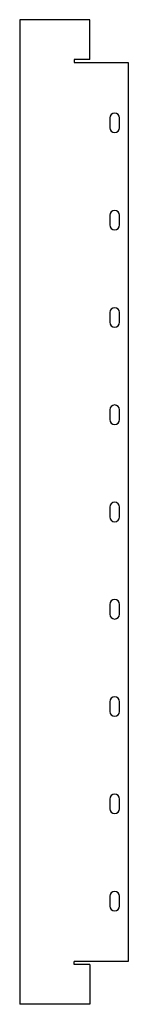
# Model space of a CAD drawing. Header units: millimetres. Extents: x 82 to 137, y -66 to 440.
import ezdxf

# ---------------------------------------------------------------- set-up
doc = ezdxf.new("R2010")
doc.units = ezdxf.units.MM

msp = doc.modelspace()

# ---------------------------------------------------------------- linework, layer by layer
at = {"color": 7, "linetype": 'Continuous', "lineweight": 25}
for p, q in [((81.81, 440.28), (81.81, -65.72)), ((117.81, 440.28), (81.81, 440.28)), ((117.81, 419.78), (117.81, 440.28)), ((117.81, 419.78), (109.81, 419.78)), ((109.81, 419.78), (109.81, 418.28)), ((109.81, 418.28), (137.5, 418.28)), ((137.5, 418.28), (137.5, -43.72)), ((128, 389.78), (128, 384.78)), ((133, 384.78), (133, 389.78)), ((128, 339.78), (128, 334.78)), ((133, 334.78), (133, 339.78)), ((128, 289.78), (128, 284.78)), ((133, 284.78), (133, 289.78)), ((128, 239.78), (128, 234.78)), ((133, 234.78), (133, 239.78)), ((128, 189.78), (128, 184.78)), ((133, 184.78), (133, 189.78)), ((128, 139.78), (128, 134.78)), ((133, 134.78), (133, 139.78)), ((128, 89.78), (128, 84.78)), ((133, 84.78), (133, 89.78)), ((128, 39.78), (128, 34.78)), ((133, 34.78), (133, 39.78)), ((128, -10.22), (128, -15.22)), ((133, -15.22), (133, -10.22)), ((109.81, -45.22), (109.81, -43.72)), ((137.5, -43.72), (109.81, -43.72)), ((117.81, -45.22), (109.81, -45.22)), ((117.81, -45.22), (117.81, -65.72)), ((117.81, -65.72), (81.81, -65.72))]:
    msp.add_line(p, q, dxfattribs=at)
for centre, start, end in [((130.5, 389.78), 0, 180), ((130.5, 384.78), 180, 0), ((130.5, 339.78), 0, 180), ((130.5, 334.78), 180, 0), ((130.5, 289.78), 0, 180), ((130.5, 284.78), 180, 0), ((130.5, 239.78), 0, 180), ((130.5, 234.78), 180, 0), ((130.5, 189.78), 0, 180), ((130.5, 184.78), 180, 0), ((130.5, 139.78), 0, 180), ((130.5, 134.78), 180, 0), ((130.5, 89.78), 0, 180), ((130.5, 84.78), 180, 0), ((130.5, 39.78), 0, 180), ((130.5, 34.78), 180, 0), ((130.5, -10.22), 0, 180), ((130.5, -15.22), 180, 0)]:
    msp.add_arc(centre, 2.5, start, end, dxfattribs=at)

doc.saveas('drawing.dxf')
